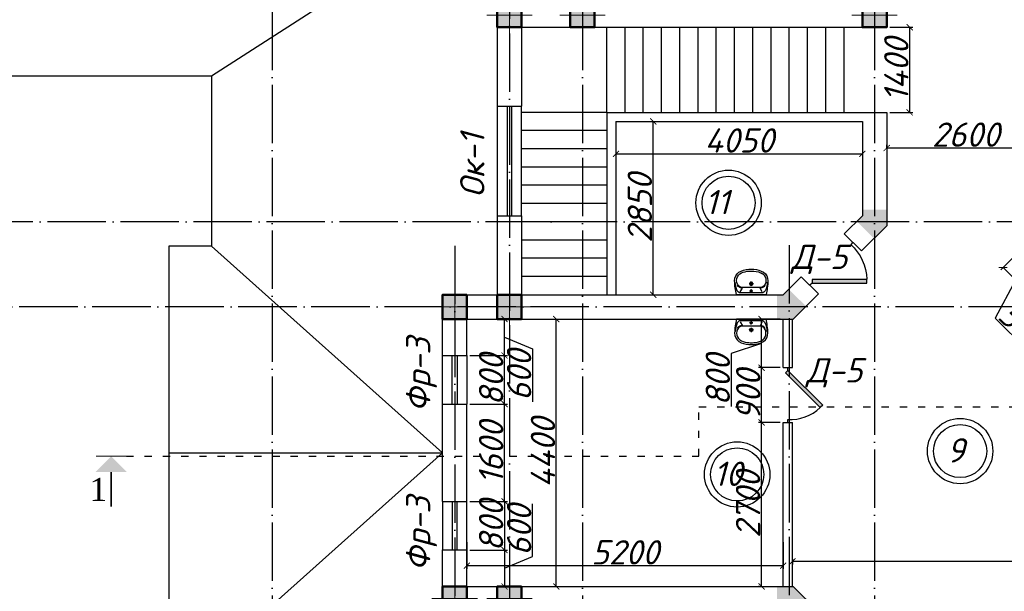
# Model space of a CAD drawing. Header units: millimetres. Extents: x 1112040 to 6903494, y -332921 to -150905.
# Tile 79 of 150: x 1632260 to 1648443, y -195886 to -186481. Entities that reach past the tile are written whole.
import ezdxf

# ---------------------------------------------------------------- set-up
doc = ezdxf.new("R2010")
doc.units = ezdxf.units.MM
doc.linetypes.add('ACAD_ISO03W100', pattern=[30, 12, -18])
doc.linetypes.add('ACAD_ISO04W100', pattern=[30, 24, -3, 0, -3])
for name, color, linetype in [('kolonn', 7, 'Continuous'), ('os', 253, 'Continuous'), ('razmer', 7, 'Continuous'), ('su', 7, 'Continuous')]:
    doc.layers.add(name, color=color, linetype=linetype)
doc.styles.add('RomanS', font='times.ttf')
doc.styles.get("Standard").update_dxf_attribs({"font": 'isocpeui.ttf'})
doc.dimstyles.new('ISO-25', dxfattribs={"dimtxt": 400, "dimasz": 100, "dimexe": 50, "dimexo": 50, "dimgap": 20, "dimtad": 1, "dimdec": 0, "dimtxsty": 'Standard', "dimblk": 'ARCHTICK', "dimcen": 20, "dimclrd": 1, "dimclre": 1, "dimadec": 0, "dimazin": 0, "dimtfac": 1, "dimtdec": 0, "dimtmove": 0, "dimatfit": 3, "dimldrblk": 'ARCHTICK', "dimfxl": 1, "dimarcsym": 0})

# ---------------------------------------------------------------- blocks, each defined once
blk = doc.blocks.new('ghsdd')
at = {"ltscale": 50}
h = blk.add_hatch(color=256, dxfattribs=at)
h.paths.add_polyline_path([(0, 200), (-200, 200), (-200, 0), (0, 0)])
h.paths.add_polyline_path([(200, 0), (200, 200), (0, 200), (0, 0)])
h.paths.add_polyline_path([(0, 0), (-200, 0), (-200, -200), (0, -200)])
h.paths.add_polyline_path([(0, 0), (0, -200), (200, -200), (200, 0)])
at = {"lineweight": 0}
for p, q in [((0, -374), (0, 374)), ((-374, 0), (374, 0))]:
    blk.add_line(p, q, dxfattribs=at)
at = {"lineweight": 50, "ltscale": 50}
blk.add_lwpolyline([(200, 200), (200, -200), (-200, -200), (-200, 200), (200, 200)], dxfattribs=at)
blk = doc.blocks.new('UM_8')
for p, q in [((244, 0), (-244, 0)), ((-182, -45), (-146, -110)), ((175, -30), (-175, -30)), ((142, -120), (-132, -120)), ((27, -61), (-27, -61)), ((0, -88), (0, -34)), ((0, -145), (0, -215)), ((182, -45), (146, -110)), ((35, -180), (-35, -180))]:
    blk.add_line(p, q)
for centre, radius in [((0, -180), 27), ((0, -61), 17), ((0, -180), 17)]:
    blk.add_circle(centre, radius)
for centre, radius, start, end in [((-244, 0), 0.5, 90, 167.3206), ((244, 0), 0.5, 12.6794, 90), ((894, -257), 1167, 167.3206, 178.6525), ((68, -206), 330, 154.5977, 180.3349), ((-104, -233), 138, 141.0504, 245.2718), ((-175, -90), 60, 90, 154.5977), ((-104, -233), 148, 141.0504, 147.7493), ((-139, -232), 123, 98.7111, 129.9424), ((-139, -232), 113, 86.1548, 129.9424), ((139, -232), 113, 50.0576, 93.8452), ((139, -232), 123, 50.0576, 81.2889), ((104, -233), 138, 294.7282, 38.9496), ((175, -90), 60, 25.4023, 90), ((104, -233), 148, 32.2507, 38.9496), ((-68, -206), 330, 359.6651, 25.4023), ((-894, -257), 1167, 1.3475, 12.6794), ((-104, -234), 169, 178.312, 234.1043), ((-273, -229), 0.5, 358.312, 358.6525), ((104, -234), 169, 305.8957, 1.688), ((273, -229), 0.5, 181.3475, 181.688), ((-27, -71), 347, 239.6448, 267.5368), ((-27, -71), 317, 244.8898, 267.5368), ((0, 80), 500, 265.1692, 274.8308), ((0, 80), 470, 265.1692, 274.8308), ((27, -71), 317, 272.4632, 300.3552), ((27, -71), 347, 272.4632, 300.3552)]:
    blk.add_arc(centre, radius, start, end)
blk = doc.blocks.new('jfgjhsdf')
blk.add_hatch(color=1).paths.add_polyline_path([(-593, 731), (-637, 687), (0, 50), (44, 94)])
at = {"color": 1}
for p, q in [((0, 1000), (0, 950)), ((0, 50), (0, 0))]:
    blk.add_line(p, q, dxfattribs=at)
blk.add_lwpolyline([(0, 50), (-637, 687), (-593, 731), (44, 94), (0, 50)], dxfattribs=at)
blk.add_arc((-33, 130), 821, 87.662, 132.9147, dxfattribs=at)
blk = doc.blocks.new('_ArchTick')
at = {"color": 0, "linetype": 'ByBlock', "const_width": 0.15}
blk.add_lwpolyline([(-0.5, -0.5), (0.5, 0.5)], dxfattribs=at)
blk = doc.blocks.new('*D3113')
at = {"color": 1, "lineweight": -2, "transparency": 16777216}
for p, q in [((1644960, -195356), (1644960, -195443)), ((1656010, -195393), (1644960, -195393)), ((1656010, -195356), (1656010, -195443))]:
    blk.add_line(p, q, dxfattribs=at)
at = {"color": 1, "lineweight": -2, "transparency": 16777216, "xscale": 100, "yscale": 100, "zscale": 100, "rotation": 180}
blk.add_blockref('_ArchTick', (1644960, -195393), dxfattribs=at)
at = {"color": 1, "lineweight": -2, "transparency": 16777216, "xscale": 100, "yscale": 100, "zscale": 100}
blk.add_blockref('_ArchTick', (1656010, -195393), dxfattribs=at)
at = {"color": 0, "transparency": 16777216, "insert": (1650485, -195173), "char_height": 400, "attachment_point": 5}
blk.add_mtext('11050', dxfattribs=at)
blk = doc.blocks.new('*D3399')
at = {"layer": 'razmer', "color": 1, "lineweight": -2, "transparency": 16777216}
for p, q in [((1639610, -195076), (1639610, -195514)), ((1644810, -195076), (1644810, -195514)), ((1644810, -195464), (1639610, -195464))]:
    blk.add_line(p, q, dxfattribs=at)
at = {"layer": 'razmer', "color": 1, "lineweight": -2, "transparency": 16777216, "xscale": 100, "yscale": 100, "zscale": 100, "rotation": 180}
blk.add_blockref('_ArchTick', (1639610, -195464), dxfattribs=at)
at = {"layer": 'razmer', "color": 1, "lineweight": -2, "transparency": 16777216, "xscale": 100, "yscale": 100, "zscale": 100}
blk.add_blockref('_ArchTick', (1644810, -195464), dxfattribs=at)
at = {"layer": 'razmer', "color": 0, "transparency": 16777216, "insert": (1642210, -195244), "char_height": 400, "attachment_point": 5}
blk.add_mtext('5200', dxfattribs=at)
blk = doc.blocks.new('*D3114')
at = {"layer": 'razmer', "color": 1, "lineweight": -2, "transparency": 16777216}
for p, q in [((1641005, -191406), (1641130, -191406)), ((1641080, -195806), (1641080, -191406)), ((1641005, -195806), (1641130, -195806))]:
    blk.add_line(p, q, dxfattribs=at)
at = {"layer": 'razmer', "color": 1, "lineweight": -2, "transparency": 16777216, "xscale": 100, "yscale": 100, "zscale": 100}
for p, rotation in [((1641080, -191406), 90), ((1641080, -195806), 270)]:
    blk.add_blockref('_ArchTick', p, dxfattribs=dict(at, rotation=rotation))
at = {"layer": 'razmer', "color": 0, "transparency": 16777216, "insert": (1640860, -193606), "char_height": 400, "attachment_point": 5, "rotation": 90}
blk.add_mtext('4400', dxfattribs=at)
blk = doc.blocks.new('*D3400')
at = {"layer": 'razmer', "color": 1, "lineweight": -2, "transparency": 16777216}
for p, q in [((1642497, -188156), (1642723, -188156)), ((1642673, -191006), (1642673, -188156)), ((1642710, -191006), (1642723, -191006))]:
    blk.add_line(p, q, dxfattribs=at)
at = {"layer": 'razmer', "color": 1, "lineweight": -2, "transparency": 16777216, "xscale": 100, "yscale": 100, "zscale": 100}
for p, rotation in [((1642673, -188156), 90), ((1642673, -191006), 270)]:
    blk.add_blockref('_ArchTick', p, dxfattribs=dict(at, rotation=rotation))
at = {"layer": 'razmer', "color": 0, "transparency": 16777216, "insert": (1642453, -189581), "char_height": 400, "attachment_point": 5, "rotation": 90}
blk.add_mtext('2850', dxfattribs=at)
blk = doc.blocks.new('*D3401')
at = {"layer": 'razmer', "color": 1, "lineweight": -2, "transparency": 16777216}
for p, q in [((1642060, -188566), (1642060, -188738)), ((1642060, -188688), (1646110, -188688)), ((1646110, -188566), (1646110, -188738))]:
    blk.add_line(p, q, dxfattribs=at)
at = {"layer": 'razmer', "color": 1, "lineweight": -2, "transparency": 16777216, "xscale": 100, "yscale": 100, "zscale": 100, "rotation": 180}
blk.add_blockref('_ArchTick', (1642060, -188688), dxfattribs=at)
at = {"layer": 'razmer', "color": 1, "lineweight": -2, "transparency": 16777216, "xscale": 100, "yscale": 100, "zscale": 100}
blk.add_blockref('_ArchTick', (1646110, -188688), dxfattribs=at)
at = {"layer": 'razmer', "color": 0, "transparency": 16777216, "insert": (1644085, -188468), "char_height": 400, "attachment_point": 5}
blk.add_mtext('4050', dxfattribs=at)
blk = doc.blocks.new('*D3402')
at = {"color": 1, "lineweight": -2, "transparency": 16777216}
for p, q in [((1646560, -186606), (1646938, -186606)), ((1646888, -188006), (1646888, -186606)), ((1646560, -188006), (1646938, -188006))]:
    blk.add_line(p, q, dxfattribs=at)
at = {"color": 1, "lineweight": -2, "transparency": 16777216, "xscale": 100, "yscale": 100, "zscale": 100}
for p, rotation in [((1646888, -186606), 90), ((1646888, -188006), 270)]:
    blk.add_blockref('_ArchTick', p, dxfattribs=dict(at, rotation=rotation))
at = {"color": 0, "transparency": 16777216, "insert": (1646668, -187306), "char_height": 400, "attachment_point": 5, "rotation": 90}
blk.add_mtext('1400', dxfattribs=at)
blk = doc.blocks.new('*D3403')
at = {"color": 1, "lineweight": -2, "transparency": 16777216}
for p, q in [((1646510, -188588), (1646510, -188542)), ((1646510, -188592), (1649110, -188592)), ((1649110, -188588), (1649110, -188542))]:
    blk.add_line(p, q, dxfattribs=at)
at = {"color": 1, "lineweight": -2, "transparency": 16777216, "xscale": 100, "yscale": 100, "zscale": 100, "rotation": 180}
blk.add_blockref('_ArchTick', (1646510, -188592), dxfattribs=at)
at = {"color": 1, "lineweight": -2, "transparency": 16777216, "xscale": 100, "yscale": 100, "zscale": 100}
blk.add_blockref('_ArchTick', (1649110, -188592), dxfattribs=at)
at = {"color": 0, "transparency": 16777216, "insert": (1647810, -188372), "char_height": 400, "attachment_point": 5}
blk.add_mtext('2600', dxfattribs=at)
blk = doc.blocks.new('*D3199')
at = {"layer": 'razmer', "color": 1, "lineweight": -2, "transparency": 16777216}
for p, q in [((1639660, -192806), (1640278, -192806)), ((1640228, -194406), (1640228, -192806)), ((1639660, -194406), (1640278, -194406))]:
    blk.add_line(p, q, dxfattribs=at)
at = {"layer": 'razmer', "color": 1, "lineweight": -2, "transparency": 16777216, "xscale": 100, "yscale": 100, "zscale": 100}
for p, rotation in [((1640228, -192806), 90), ((1640228, -194406), 270)]:
    blk.add_blockref('_ArchTick', p, dxfattribs=dict(at, rotation=rotation))
at = {"layer": 'razmer', "color": 0, "transparency": 16777216, "insert": (1640008, -193606), "char_height": 400, "attachment_point": 5, "rotation": 90}
blk.add_mtext('1600', dxfattribs=at)
blk = doc.blocks.new('*D3200')
at = {"layer": 'razmer', "color": 1, "lineweight": -2, "transparency": 16777216}
for p, q in [((1639660, -192006), (1640278, -192006)), ((1640228, -192806), (1640228, -192006)), ((1639660, -192806), (1640278, -192806))]:
    blk.add_line(p, q, dxfattribs=at)
at = {"layer": 'razmer', "color": 1, "lineweight": -2, "transparency": 16777216, "xscale": 100, "yscale": 100, "zscale": 100}
for p, rotation in [((1640228, -192006), 90), ((1640228, -192806), 270)]:
    blk.add_blockref('_ArchTick', p, dxfattribs=dict(at, rotation=rotation))
at = {"layer": 'razmer', "color": 0, "transparency": 16777216, "insert": (1640008, -192406), "char_height": 400, "attachment_point": 5, "rotation": 90}
blk.add_mtext('800', dxfattribs=at)
blk = doc.blocks.new('*D3201')
at = {"layer": 'razmer', "color": 1, "lineweight": -2, "transparency": 16777216}
for p, q in [((1639863, -191406), (1640278, -191406)), ((1640228, -192006), (1640228, -191406)), ((1640228, -191706), (1640688, -191897)), ((1640688, -191897), (1640688, -192768)), ((1639660, -192006), (1640278, -192006))]:
    blk.add_line(p, q, dxfattribs=at)
at = {"layer": 'razmer', "color": 1, "lineweight": -2, "transparency": 16777216, "xscale": 100, "yscale": 100, "zscale": 100}
for p, rotation in [((1640228, -191406), 90), ((1640228, -192006), 270)]:
    blk.add_blockref('_ArchTick', p, dxfattribs=dict(at, rotation=rotation))
at = {"layer": 'razmer', "color": 0, "transparency": 16777216, "insert": (1640468, -192332), "char_height": 400, "attachment_point": 5, "rotation": 90}
blk.add_mtext('600', dxfattribs=at)
blk = doc.blocks.new('*D3072')
at = {"layer": 'razmer', "color": 1, "lineweight": -2, "transparency": 16777216}
for p, q in [((1639660, -194406), (1640278, -194406)), ((1640228, -194406), (1640228, -195206)), ((1639660, -195206), (1640278, -195206))]:
    blk.add_line(p, q, dxfattribs=at)
at = {"layer": 'razmer', "color": 1, "lineweight": -2, "transparency": 16777216, "xscale": 100, "yscale": 100, "zscale": 100}
for p, rotation in [((1640228, -194406), 90), ((1640228, -195206), 270)]:
    blk.add_blockref('_ArchTick', p, dxfattribs=dict(at, rotation=rotation))
at = {"layer": 'razmer', "color": 0, "transparency": 16777216, "insert": (1640008, -194806), "char_height": 400, "attachment_point": 5, "rotation": 90}
blk.add_mtext('800', dxfattribs=at)
blk = doc.blocks.new('*D3073')
at = {"layer": 'razmer', "color": 1, "lineweight": -2, "transparency": 16777216}
for p, q in [((1640688, -195315), (1640688, -194444)), ((1639660, -195206), (1640278, -195206)), ((1640228, -195206), (1640228, -195806)), ((1640228, -195506), (1640688, -195315)), ((1639863, -195806), (1640278, -195806))]:
    blk.add_line(p, q, dxfattribs=at)
at = {"layer": 'razmer', "color": 1, "lineweight": -2, "transparency": 16777216, "xscale": 100, "yscale": 100, "zscale": 100}
for p, rotation in [((1640228, -195206), 90), ((1640228, -195806), 270)]:
    blk.add_blockref('_ArchTick', p, dxfattribs=dict(at, rotation=rotation))
at = {"layer": 'razmer', "color": 0, "transparency": 16777216, "insert": (1640468, -194879), "char_height": 400, "attachment_point": 5, "rotation": 90}
blk.add_mtext('600', dxfattribs=at)
blk = doc.blocks.new('*D3202')
at = {"layer": 'razmer', "color": 1, "lineweight": -2, "transparency": 16777216}
for p, q in [((1644760, -193106), (1644404, -193106)), ((1644454, -195806), (1644454, -193106)), ((1644422, -195806), (1644404, -195806))]:
    blk.add_line(p, q, dxfattribs=at)
at = {"layer": 'razmer', "color": 1, "lineweight": -2, "transparency": 16777216, "xscale": 100, "yscale": 100, "zscale": 100}
for p, rotation in [((1644454, -193106), 90), ((1644454, -195806), 270)]:
    blk.add_blockref('_ArchTick', p, dxfattribs=dict(at, rotation=rotation))
at = {"layer": 'razmer', "color": 0, "transparency": 16777216, "insert": (1644231, -194456), "char_height": 400, "attachment_point": 5, "rotation": 90}
blk.add_mtext('2700', dxfattribs=at)
blk = doc.blocks.new('*D3203')
at = {"layer": 'razmer', "color": 1, "lineweight": -2, "transparency": 16777216}
for p, q in [((1644760, -192206), (1644404, -192206)), ((1644454, -193106), (1644454, -192206)), ((1644760, -193106), (1644404, -193106))]:
    blk.add_line(p, q, dxfattribs=at)
at = {"layer": 'razmer', "color": 1, "lineweight": -2, "transparency": 16777216, "xscale": 100, "yscale": 100, "zscale": 100}
for p, rotation in [((1644454, -192206), 90), ((1644454, -193106), 270)]:
    blk.add_blockref('_ArchTick', p, dxfattribs=dict(at, rotation=rotation))
at = {"layer": 'razmer', "color": 0, "transparency": 16777216, "insert": (1644234, -192656), "char_height": 400, "attachment_point": 5, "rotation": 90}
blk.add_mtext('900', dxfattribs=at)
blk = doc.blocks.new('*D3204')
at = {"layer": 'razmer', "color": 1, "lineweight": -2, "transparency": 16777216}
for p, q in [((1644760, -191406), (1644404, -191406)), ((1644454, -192206), (1644454, -191406)), ((1644454, -191806), (1643954, -191974)), ((1643954, -191974), (1643954, -192845)), ((1644760, -192206), (1644404, -192206))]:
    blk.add_line(p, q, dxfattribs=at)
at = {"layer": 'razmer', "color": 1, "lineweight": -2, "transparency": 16777216, "xscale": 100, "yscale": 100, "zscale": 100}
for p, rotation in [((1644454, -191406), 90), ((1644454, -192206), 270)]:
    blk.add_blockref('_ArchTick', p, dxfattribs=dict(at, rotation=rotation))
at = {"layer": 'razmer', "color": 0, "transparency": 16777216, "insert": (1643734, -192409), "char_height": 400, "attachment_point": 5, "rotation": 90}
blk.add_mtext('800', dxfattribs=at)
blk = doc.blocks.new('*D3210')
at = {"color": 1, "lineweight": -2, "transparency": 16777216}
for p, q in [((1649074, -189907), (1648387, -190594)), ((1649488, -190320), (1648800, -191008)), ((1648836, -190973), (1648422, -190559)), ((1648629, -190766), (1648292, -191391)), ((1648292, -191391), (1648930, -192028))]:
    blk.add_line(p, q, dxfattribs=at)
at = {"color": 1, "lineweight": -2, "transparency": 16777216, "xscale": 100, "yscale": 100, "zscale": 100}
for p, rotation in [((1648422, -190559), 135), ((1648836, -190973), 315)]:
    blk.add_blockref('_ArchTick', p, dxfattribs=dict(at, rotation=rotation))
at = {"color": 0, "transparency": 16777216, "insert": (1648767, -191554), "char_height": 400, "attachment_point": 5, "rotation": 315}
blk.add_mtext('585', dxfattribs=at)
blk = doc.blocks.new('sssswwsqqq')
at = {"color": 1}
for centre, radius in [((-3260, -10236), 537), ((-3260, -10236), 437), ((546, -14320), 537), ((546, -14320), 437), ((-3119, -14705), 537), ((-3119, -14705), 437)]:
    blk.add_circle(centre, radius, dxfattribs=at)
for s, p in [('11', (-3650, -10424)), ('9', (326, -14509)), ('10', (-3508, -14894))]:
    blk.add_text(s, height=400, dxfattribs=at).set_placement(p)

msp = doc.modelspace()

# ---------------------------------------------------------------- hatches: boundary and pattern name
msp.add_hatch(color=256).paths.add_polyline_path([(1634020.2, -193920.5), (1633762.9, -193663.1), (1633505.5, -193920.5)])
at = {"layer": 'kolonn'}
h = msp.add_hatch(color=256, dxfattribs=at)
h.paths.add_polyline_path([(1646109.7, -189605.8), (1646109.7, -189705.8), (1646018.3, -189797.2), (1646301.2, -190080.1), (1646509.7, -189871.5), (1646509.7, -189605.8)])
h.paths.add_polyline_path([(1649318.3, -190080.1), (1649601.2, -189797.2), (1649509.7, -189705.8), (1649509.7, -189605.8), (1649109.7, -189605.8), (1649109.7, -189871.5)])
h.paths.add_polyline_path([(1650909.7, -191005.8), (1650809.7, -191005.8), (1650718.3, -190914.4), (1650435.5, -191197.2), (1650644, -191405.8), (1650909.7, -191405.8)])
h.paths.add_polyline_path([(1650909.7, -195805.8), (1650644, -195805.8), (1650435.5, -196014.4), (1650718.3, -196297.2), (1650809.7, -196205.8), (1650909.7, -196205.8)])
h.paths.add_polyline_path([(1649509.7, -197605.8), (1649509.7, -197505.8), (1649601.2, -197414.4), (1649318.3, -197131.5), (1649109.7, -197340.1), (1649109.7, -197605.8)])
h.paths.add_polyline_path([(1646018.3, -197414.4), (1646109.7, -197505.8), (1646109.7, -197605.8), (1646509.7, -197605.8), (1646509.7, -197340.1), (1646301.2, -197131.5)])
h.paths.add_polyline_path([(1644709.7, -196205.8), (1644809.7, -196205.8), (1644901.2, -196297.2), (1645184, -196014.4), (1644975.4, -195805.8), (1644709.7, -195805.8)])
h.paths.add_polyline_path([(1644901.2, -190914.4), (1644809.7, -191005.8), (1644709.7, -191005.8), (1644709.7, -191405.8), (1644975.4, -191405.8), (1645184, -191197.2)])

# ---------------------------------------------------------------- linework, layer by layer
for p, q in [((1635409.7, -187405.8), (1641309.7, -183605.8)), ((1641909.7, -188005.8), (1641909.7, -186605.8)), ((1642209.7, -188005.8), (1642209.7, -186605.8)), ((1642509.7, -188005.8), (1642509.7, -186605.8)), ((1642809.7, -188005.8), (1642809.7, -186605.8)), ((1643109.7, -188005.8), (1643109.7, -186605.8)), ((1643409.7, -188005.8), (1643409.7, -186605.8)), ((1643709.7, -188005.8), (1643709.7, -186605.8)), ((1644009.7, -188005.8), (1644009.7, -186605.8)), ((1644309.7, -188005.8), (1644309.7, -186605.8)), ((1644609.7, -188005.8), (1644609.7, -186605.8)), ((1644909.7, -188005.8), (1644909.7, -186605.8)), ((1645209.7, -188005.8), (1645209.7, -186605.8)), ((1645509.7, -188005.8), (1645509.7, -186605.8)), ((1645809.7, -188005.8), (1645809.7, -186605.8)), ((1641909.7, -188005.8), (1640509.7, -188005.8)), ((1641909.7, -188305.8), (1640509.7, -188305.8)), ((1641909.7, -188605.8), (1640509.7, -188605.8)), ((1641909.7, -188905.8), (1640509.7, -188905.8)), ((1641909.7, -189205.8), (1640509.7, -189205.8)), ((1641909.7, -189505.8), (1640509.7, -189505.8)), ((1641909.7, -189805.8), (1640509.7, -189805.8)), ((1641909.7, -190105.8), (1640509.7, -190105.8)), ((1635409.7, -190205.8), (1639209.7, -193605.8)), ((1641909.7, -190405.8), (1640509.7, -190405.8)), ((1641909.7, -190705.8), (1640509.7, -190705.8)), ((1634709.7, -193605.8), (1639209.7, -193605.8)), ((1639209.7, -193605.8), (1635409.7, -197005.8))]:
    msp.add_line(p, q)
at = {"lineweight": 30}
for p, q in [((1646509.7, -185405.8), (1646509.7, -186605.8)), ((1640109.7, -186205.8), (1640109.7, -187905.8)), ((1640509.7, -186605.8), (1640509.7, -187905.8)), ((1640509.7, -186605.8), (1646509.7, -186605.8)), ((1640109.7, -187905.8), (1640509.7, -187905.8)), ((1641909.7, -188005.8), (1641909.7, -191005.8)), ((1641909.7, -188005.8), (1646509.7, -188005.8)), ((1646509.7, -188005.8), (1646509.7, -189871.5)), ((1642059.7, -188155.8), (1642059.7, -191005.8)), ((1642059.7, -188155.8), (1646109.7, -188155.8)), ((1646109.7, -188155.8), (1646109.7, -189705.8)), ((1640109.7, -189705.8), (1640109.7, -191005.8)), ((1640109.7, -189705.8), (1640509.7, -189705.8)), ((1640509.7, -189705.8), (1640509.7, -191005.8)), ((1645813.3, -190002.3), (1646109.7, -189705.8)), ((1646096.1, -190285.1), (1646509.7, -189871.5)), ((1645813.3, -190002.3), (1646096.1, -190285.1)), ((1644809.7, -191005.8), (1645106.2, -190709.4)), ((1645106.2, -190709.4), (1645389, -190992.2)), ((1639209.7, -191005.8), (1640109.7, -191005.8)), ((1639209.7, -192005.8), (1639209.7, -191005.8)), ((1640509.7, -191005.8), (1644809.7, -191005.8)), ((1644975.4, -191405.8), (1645389, -190992.2)), ((1639609.7, -191405.8), (1644975.4, -191405.8)), ((1639609.7, -192005.8), (1639609.7, -191405.8)), ((1644809.7, -192205.8), (1644809.7, -191405.8)), ((1644959.7, -192205.8), (1644959.7, -191405.8)), ((1639209.7, -192005.8), (1639609.7, -192005.8)), ((1644809.7, -192205.8), (1644959.7, -192205.8)), ((1639209.7, -192805.8), (1639609.7, -192805.8)), ((1639209.7, -194405.8), (1639209.7, -192805.8)), ((1639609.7, -194405.8), (1639609.7, -192805.8)), ((1644809.7, -195805.8), (1644809.7, -193105.8)), ((1644809.7, -193105.8), (1644959.7, -193105.8)), ((1644959.7, -195805.8), (1644959.7, -193105.8)), ((1639209.7, -194405.8), (1639609.7, -194405.8)), ((1639209.7, -196205.8), (1639209.7, -195205.8)), ((1639209.7, -195205.8), (1639609.7, -195205.8)), ((1639609.7, -195805.8), (1639609.7, -195205.8)), ((1639609.7, -195805.8), (1644975.4, -195805.8)), ((1644975.4, -195805.8), (1645389, -196219.4))]:
    msp.add_line(p, q, dxfattribs=at)
at = {"color": 1}
for p, q in [((1640109.7, -187905.8), (1640109.7, -189705.8)), ((1640269.7, -187905.8), (1640269.7, -189705.8)), ((1640349.7, -189705.8), (1640349.7, -187905.8)), ((1640509.7, -189705.8), (1640509.7, -187905.8)), ((1639209.7, -192805.8), (1639209.7, -192005.8)), ((1639369.7, -192805.8), (1639369.7, -192005.8)), ((1639449.7, -192005.8), (1639449.7, -192805.8)), ((1639609.7, -192005.8), (1639609.7, -192805.8)), ((1639209.7, -194405.8), (1639209.7, -195205.8)), ((1639369.7, -194405.8), (1639369.7, -195205.8)), ((1639449.7, -195205.8), (1639449.7, -194405.8)), ((1639609.7, -195205.8), (1639609.7, -194405.8))]:
    msp.add_line(p, q, dxfattribs=at)
msp.add_lwpolyline([(1612109.7, -187405.8), (1635409.7, -187405.8), (1635409.7, -190205.8), (1634709.7, -190205.8), (1634709.7, -197005.8), (1635409.7, -197005.8), (1635409.7, -205405.8)])
at = {"color": 1, "linetype": 'ACAD_ISO03W100', "ltscale": 10}
msp.add_lwpolyline([(1634012.9, -193663.1), (1643425, -193663.1), (1643425, -192851.3), (1651776.1, -192851.3), (1651776.1, -193663.1), (1661577.3, -193663.1)], dxfattribs=at)
for points, const_width in [([(1634012.9, -193663.1), (1633512.9, -193663.1)], 15), ([(1633762.9, -193920.5), (1633762.9, -194491.1)], 25)]:
    msp.add_lwpolyline(points, dxfattribs=dict(const_width=const_width))
at = {"layer": 'os', "linetype": 'ACAD_ISO04W100', "ltscale": 40}
for p, q in [((1636409.7, -164749.6), (1636409.7, -225973.3)), ((1641509.7, -164749.6), (1641509.7, -225973.3)), ((1646309.7, -164749.6), (1646309.7, -225973.3)), ((1640309.7, -185508.6), (1640309.7, -225973.3)), ((1650478.2, -189805.8), (1601959.8, -189805.8)), ((1639409.7, -190199.9), (1639409.7, -225973.3)), ((1644909.7, -190190.5), (1644909.7, -225973.3)), ((1657214.7, -191205.8), (1601959.8, -191205.8))]:
    msp.add_line(p, q, dxfattribs=at)

# ---------------------------------------------------------------- block references
msp.add_blockref('sssswwsqqq', (1647171.4, -179257.7))
at = {"xscale": -1, "rotation": 315}
msp.add_blockref('jfgjhsdf', (1645247.6, -190850.8), dxfattribs=at)
at = {"xscale": 0.8999999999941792, "yscale": 0.8999999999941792, "zscale": 0.8999999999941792, "rotation": 180}
msp.add_blockref('jfgjhsdf', (1644884.7, -192205.8), dxfattribs=at)
at = {"layer": 'kolonn'}
for p in [(1640309.7, -186405.8), (1641509.7, -186405.8), (1646309.7, -186405.8), (1639409.7, -191205.8), (1640309.7, -191205.8), (1639409.7, -196005.8), (1640309.7, -196005.8)]:
    msp.add_blockref('ghsdd', p, dxfattribs=at)
at = {"layer": 'su', "xscale": -1, "rotation": 180}
msp.add_blockref('UM_8', (1644283.9, -191005.8), dxfattribs=at)
at = {"layer": 'su'}
msp.add_blockref('UM_8', (1644283.9, -191405.8), dxfattribs=at)

# ---------------------------------------------------------------- texts
at = {"color": 1}
for s, p in [('Ок-1', (1639899.5, -189407.4)), ('Фр-3', (1639008.8, -192939.2)), ('Фр-3', (1639008.8, -195554.7))]:
    msp.add_text(s, height=400, rotation=90, dxfattribs=at).set_placement(p)
for p in [(1644942.2, -190583.6), (1645187.9, -192449.7)]:
    msp.add_text('Д-5', height=400, dxfattribs=at).set_placement(p)
at = {"color": 1, "style": 'RomanS'}
msp.add_text('1', height=379.7, dxfattribs=at).set_placement((1633409.9, -194398.7))

# ---------------------------------------------------------------- dimensions: what is measured, and where the dimension line sits
dim = msp.add_linear_dim(base=(1646888.3, -186605.8), p1=(1646509.7, -188005.8), p2=(1646509.7, -186605.8), angle=90, dimstyle='ISO-25')
dim.commit()
dim.dimension.update_dxf_attribs({"geometry": '*D3402', "text_midpoint": (1646668.3, -187305.8)})
for base, p1, p2, picture, middle in [((1649109.7, -188592.5), (1646509.7, -188637.7), (1649109.7, -188637.7), '*D3403', (1647809.7, -188372.5)), ((1644959.7, -195393.3), (1656009.7, -195305.8), (1644959.7, -195305.8), '*D3113', (1650484.7, -195173.3))]:
    dim = msp.add_linear_dim(base=base, p1=p1, p2=p2, dimstyle='ISO-25')
    dim.commit()
    dim.dimension.update_dxf_attribs({"geometry": picture, "text_midpoint": middle})
dim = msp.add_linear_dim(base=(1648422.2, -190559), p1=(1649523.3, -190285.1), p2=(1649109.7, -189871.5), angle=315, dimstyle='ISO-25', override={"dimtmove": 1})
dim.commit()
dim.dimension.update_dxf_attribs({"geometry": '*D3210', "text_midpoint": (1648462.1, -191249.5)})
at = {"layer": 'razmer'}
for base, p1, p2, picture, middle in [((1646109.7, -188688.2), (1642059.7, -188515.9), (1646109.7, -188515.9), '*D3401', (1644084.7, -188468.2)), ((1639609.7, -195464.3), (1644809.7, -195026.2), (1639609.7, -195026.2), '*D3399', (1642209.7, -195244.3))]:
    dim = msp.add_linear_dim(base=base, p1=p1, p2=p2, dimstyle='ISO-25', dxfattribs=at)
    dim.commit()
    dim.dimension.update_dxf_attribs({"geometry": picture, "text_midpoint": middle})
for base, p1, p2, picture, middle in [((1642673.3, -188155.8), (1642659.7, -191005.8), (1642447.3, -188155.8), '*D3400', (1642453.3, -189580.8)), ((1641080.5, -191405.8), (1640955.2, -195805.8), (1640955.2, -191405.8), '*D3114', (1640860.5, -193605.8)), ((1640227.7, -192805.8), (1639609.7, -194405.8), (1639609.7, -192805.8), '*D3199', (1640007.7, -193605.8)), ((1644453.8, -193105.8), (1644471.8, -195805.8), (1644809.7, -193105.8), '*D3202', (1644231.2, -194455.8))]:
    dim = msp.add_linear_dim(base=base, p1=p1, p2=p2, angle=90, dimstyle='ISO-25', dxfattribs=at)
    dim.commit()
    dim.dimension.update_dxf_attribs({"geometry": picture, "text_midpoint": middle})
for base, p1, p2, angle, picture, middle in [((1640227.7, -191405.8), (1639609.7, -192005.8), (1639812.8, -191405.8), 90, '*D3201', (1640687.7, -191916.7)), ((1644453.8, -191405.8), (1644809.7, -192205.8), (1644809.7, -191405.8), 90, '*D3204', (1643953.8, -191993.5)), ((1640227.7, -192005.8), (1639609.7, -192805.8), (1639609.7, -192005.8), 90, '*D3200', (1640227.7, -192405.8)), ((1640227.7, -195205.8), (1639609.7, -194405.8), (1639609.7, -195205.8), 270, '*D3072', (1640227.7, -194805.8)), ((1640227.7, -195805.8), (1639609.7, -195205.8), (1639812.8, -195805.8), 270, '*D3073', (1640687.7, -195295))]:
    dim = msp.add_linear_dim(base=base, p1=p1, p2=p2, angle=angle, dimstyle='ISO-25', override={"dimtmove": 1}, dxfattribs=at)
    dim.commit()
    dim.dimension.update_dxf_attribs({"geometry": picture, "text_midpoint": middle, "dimtype": 160})
dim = msp.add_linear_dim(base=(1644453.8, -192205.8), p1=(1644809.7, -193105.8), p2=(1644809.7, -192205.8), angle=90, dimstyle='ISO-25', override={"dimtmove": 1}, dxfattribs=at)
dim.commit()
dim.dimension.update_dxf_attribs({"geometry": '*D3203', "text_midpoint": (1644233.8, -192655.8)})

doc.saveas('drawing.dxf')
